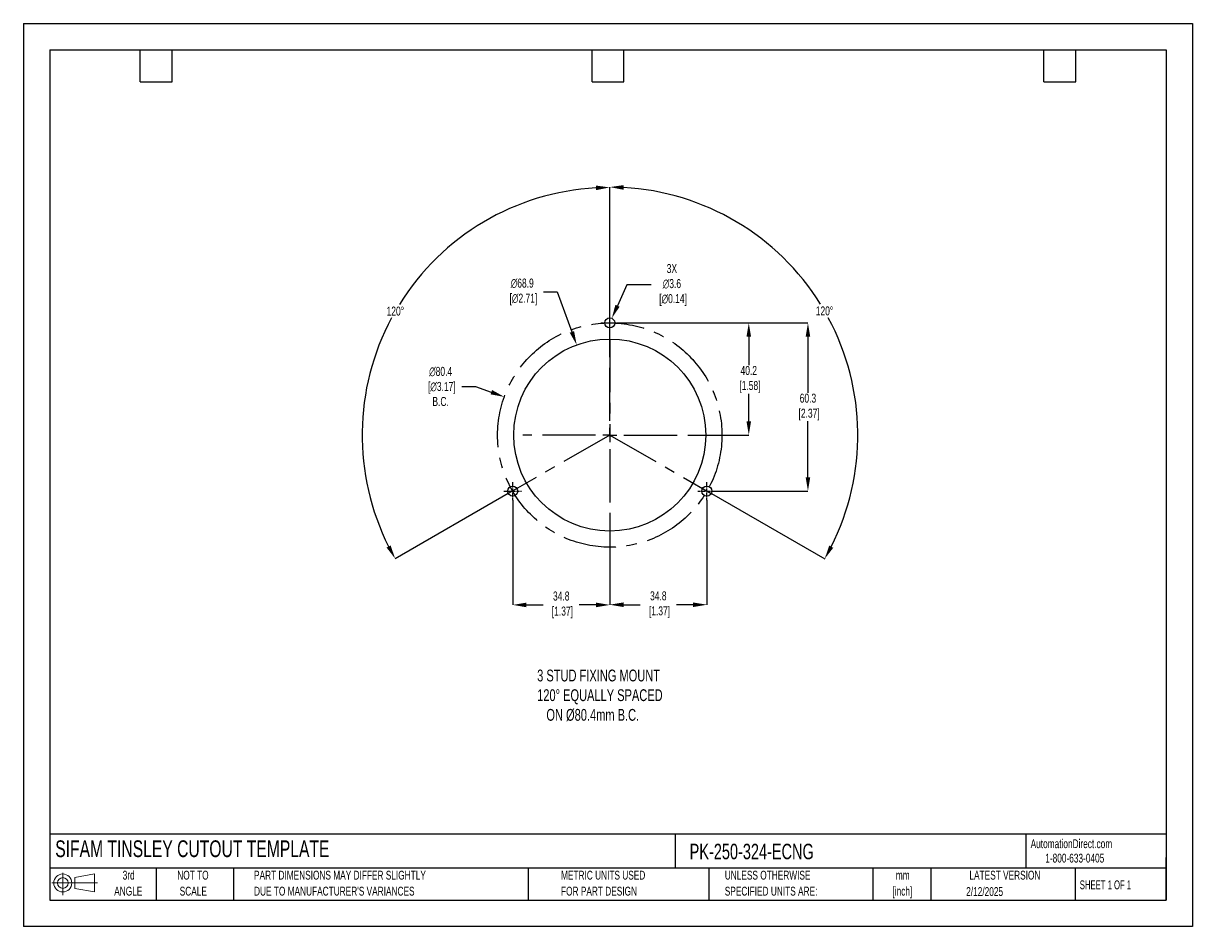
# Model space of a CAD drawing. Header units: millimetres. Extents: x 0 to 419, y 0 to 324.
import ezdxf

# ---------------------------------------------------------------- set-up
doc = ezdxf.new("R2010")
doc.units = ezdxf.units.MM
doc.header["$LTSCALE"] = 1.5
doc.header["$PDSIZE"] = -1
doc.linetypes.add('CENTERX2', pattern=[20.32, 12.7, -2.54, 2.54, -2.54])
for name, color, linetype in [('1', 7, 'Continuous'), ('CENTER', 40, 'CENTERX2'), ('SLD-DEFPOINTS', 7, 'Continuous')]:
    doc.layers.add(name, color=color, linetype=linetype)
doc.layers.add('DIMENSIONS', color=140, linetype='Continuous', lineweight=25)
doc.layers.add('TEXT', color=140, linetype='Continuous', lineweight=25)
doc.styles.add('SLDTEXTSTYLE0', font='TXT', dxfattribs={"width": 0.7})
doc.styles.add('SLDTEXTSTYLE1', font='TXT', dxfattribs={"width": 0.65})
doc.dimstyles.new('SLDDIMSTYLE0', dxfattribs={"dimtxt": 3.237012, "dimasz": 4.953, "dimexe": 0, "dimexo": 0.0625, "dimgap": 0.809253, "dimtad": 0, "dimtih": 1, "dimtoh": 1, "dimrnd": 1e-09, "dimzin": 12, "dimdsep": 46, "dimtxsty": 'SLDTEXTSTYLE0', "dimsah": 1, "dimcen": 0, "dimadec": 0, "dimazin": 3, "dimtfac": 1, "dimtofl": 0, "dimtmove": 0, "dimatfit": 3, "dimfxl": 0, "dimfrac": 2, "dimtolj": 1, "dimtzin": 12, "dimarcsym": 0})

# ---------------------------------------------------------------- blocks, each defined once
blk = doc.blocks.new('Block11')
at = {"color": 7, "linetype": 'Continuous', "lineweight": 18}
for p, q in [((0, 4.32), (16.31, 4.32)), ((3.88, 7.97), (3.88, 0)), ((8.22, 6.25), (15.26, 7.55)), ((8.22, 2.39), (8.22, 6.25)), ((15.26, 7.55), (15.26, 1.1)), ((8.22, 2.39), (15.26, 1.1))]:
    blk.add_line(p, q, dxfattribs=at)
for radius in [3.23, 1.93]:
    blk.add_circle((3.88, 4.32), radius, dxfattribs=at)
blk = doc.blocks.new('Block12')
at = {"layer": 'SLD-DEFPOINTS'}
blk.add_blockref('Block11', (0, 0), dxfattribs=at)
blk = doc.blocks.new('SW_NOTE_0_1')
at = {"layer": 'TEXT', "color": 0, "linetype": 'CENTERX2', "lineweight": 18, "char_height": 3.175, "attachment_point": 2, "style": 'SLDTEXTSTYLE0'}
for s, insert in [('mm', (4.27, 4.09)), ('[inch]', (4.14, -1.64))]:
    blk.add_mtext(s, dxfattribs=dict(at, insert=insert))
blk = doc.blocks.new('SW_NOTE_0_2')
at = {"layer": 'TEXT', "color": 0, "linetype": 'CENTERX2', "lineweight": 18, "char_height": 3.175, "attachment_point": 1, "style": 'SLDTEXTSTYLE0'}
for s, insert in [('UNLESS OTHERWISE', (0, 4.09)), ('SPECIFIED UNITS ARE:', (0, -1.64))]:
    blk.add_mtext(s, dxfattribs=dict(at, insert=insert))
blk = doc.blocks.new('SW_NOTE_0_3')
at = {"layer": 'TEXT', "color": 0, "linetype": 'CENTERX2', "lineweight": 18, "char_height": 3.175, "attachment_point": 1, "style": 'SLDTEXTSTYLE0'}
for s, insert in [('PART DIMENSIONS MAY DIFFER SLIGHTLY', (0, 4.09)), ("DUE TO MANUFACTURER'S VARIANCES", (0, -1.64))]:
    blk.add_mtext(s, dxfattribs=dict(at, insert=insert))
blk = doc.blocks.new('SW_NOTE_0_4')
at = {"layer": 'TEXT', "color": 0, "linetype": 'CENTERX2', "lineweight": 18, "char_height": 3.175, "attachment_point": 2, "style": 'SLDTEXTSTYLE0'}
for s, insert in [('NOT TO', (7.89, 4.09)), ('SCALE', (8.03, -1.64))]:
    blk.add_mtext(s, dxfattribs=dict(at, insert=insert))
blk = doc.blocks.new('SW_NOTE_0_5')
at = {"layer": 'TEXT', "color": 0, "linetype": 'CENTERX2', "lineweight": 18, "char_height": 3.175, "attachment_point": 2, "style": 'SLDTEXTSTYLE0'}
for s, insert in [('3rd', (3.47, 4.09)), ('ANGLE', (3.33, -1.64))]:
    blk.add_mtext(s, dxfattribs=dict(at, insert=insert))
blk = doc.blocks.new('SW_NOTE_0_6')
at = {"layer": 'TEXT', "color": 0, "linetype": 'CENTERX2', "lineweight": 18, "char_height": 3.175, "attachment_point": 1, "style": 'SLDTEXTSTYLE0'}
for s, insert in [('METRIC UNITS USED', (0, 4.09)), ('FOR PART DESIGN', (0, -1.64))]:
    blk.add_mtext(s, dxfattribs=dict(at, insert=insert))
blk = doc.blocks.new('SW_CENTERMARKSYMBOL_0')
at = {"layer": 'CENTER', "color": 0}
for p, q in [((0, 5.08), (0, 31.2)), ((-5.08, 0), (-31.2, 0)), ((0, 0), (-2.54, 0)), ((0, 0), (0, 2.54)), ((0, 0), (0, -2.54)), ((0, 0), (2.54, 0)), ((5.08, 0), (31.2, 0)), ((0, -5.08), (0, -31.2))]:
    blk.add_line(p, q, dxfattribs=at)
blk = doc.blocks.new('*D23')
at = {"layer": 'Defpoints', "color": 0}
for p in [(213.38, 216.45), (248.18, 156.15), (281.22, 156.15)]:
    blk.add_point(p, dxfattribs=at)
at = {"layer": 'DIMENSIONS', "color": 0, "lineweight": -2}
for p, q in [((213.44, 216.45), (281.22, 216.45)), ((281.22, 211.5), (281.22, 191.43)), ((281.22, 161.11), (281.22, 181.18)), ((248.24, 156.15), (281.22, 156.15))]:
    blk.add_line(p, q, dxfattribs=at)
at = {"layer": 'DIMENSIONS', "color": 0}
for points in [[(280.4, 211.5), (282.05, 211.5), (281.22, 216.45)], [(280.4, 161.11), (282.05, 161.11), (281.22, 156.15)]]:
    blk.add_solid(points, dxfattribs=at)
at = {"layer": 'DIMENSIONS', "color": 0, "insert": (281.22, 186.3), "char_height": 3.237, "attachment_point": 5, "style": 'SLDTEXTSTYLE0'}
blk.add_mtext('\\A1;60.3\\P [2.37]', dxfattribs=at)
blk = doc.blocks.new('*D24')
at = {"layer": 'Defpoints', "color": 0}
for p in [(213.38, 216.45), (241.38, 176.25), (260.01, 176.25)]:
    blk.add_point(p, dxfattribs=at)
at = {"layer": 'DIMENSIONS', "color": 0, "lineweight": -2}
for p, q in [((213.44, 216.45), (248.45, 216.45)), ((251.49, 216.45), (260.01, 216.45)), ((260.01, 211.5), (260.01, 201.34)), ((260.01, 181.21), (260.01, 191.09)), ((241.44, 176.25), (260.01, 176.25))]:
    blk.add_line(p, q, dxfattribs=at)
at = {"layer": 'DIMENSIONS', "color": 0}
for points in [[(259.19, 211.5), (260.84, 211.5), (260.01, 216.45)], [(259.19, 181.21), (260.84, 181.21), (260.01, 176.25)]]:
    blk.add_solid(points, dxfattribs=at)
at = {"layer": 'DIMENSIONS', "color": 0, "insert": (260.01, 196.22), "char_height": 3.237, "attachment_point": 5, "style": 'SLDTEXTSTYLE0'}
blk.add_mtext('\\A1;40.2\\P [1.58]', dxfattribs=at)
blk = doc.blocks.new('*D28')
at = {"layer": 'Defpoints', "color": 0}
for p in [(153.14, 244.27), (210.19, 207.25), (210.19, 176.25), (210.19, 176.25), (173.81, 155.29)]:
    blk.add_point(p, dxfattribs=at)
at = {"layer": 'DIMENSIONS', "color": 0, "lineweight": -2}
for p, q in [((210.19, 207.32), (210.19, 265.03)), ((173.75, 155.26), (133.27, 131.93))]:
    blk.add_line(p, q, dxfattribs=at)
for start, end in [(93.1972, 148.1485), (151.7693, 206.7537)]:
    blk.add_arc((210.19, 176.25), 88.77, start, end, dxfattribs=at)
at = {"layer": 'DIMENSIONS', "color": 0}
for points in [[(205.21, 265.71), (205.26, 264.06), (210.19, 265.03)], [(131.64, 136.68), (130.19, 135.9), (133.27, 131.93)]]:
    blk.add_solid(points, dxfattribs=at)
at = {"layer": 'DIMENSIONS', "color": 0, "insert": (133.33, 220.67), "char_height": 3.237, "attachment_point": 5, "style": 'SLDTEXTSTYLE0'}
blk.add_mtext('\\A1;120°', dxfattribs=at)
blk = doc.blocks.new('*D29')
at = {"layer": 'Defpoints', "color": 0}
for p in [(210.19, 207.25), (297.74, 191.74), (210.19, 176.25), (210.19, 176.25), (246.57, 155.29)]:
    blk.add_point(p, dxfattribs=at)
at = {"layer": 'DIMENSIONS', "color": 0, "lineweight": -2}
for p, q in [((210.19, 207.32), (210.19, 265.16)), ((246.62, 155.26), (287.22, 131.87))]:
    blk.add_line(p, q, dxfattribs=at)
for start, end in [(31.8486, 86.8077), (333.2414, 28.2334)]:
    blk.add_arc((210.19, 176.25), 88.91, start, end, dxfattribs=at)
at = {"layer": 'DIMENSIONS', "color": 0}
for points in [[(215.11, 264.2), (215.16, 265.85), (210.19, 265.16)], [(290.3, 135.83), (288.85, 136.62), (287.22, 131.87)]]:
    blk.add_solid(points, dxfattribs=at)
at = {"layer": 'DIMENSIONS', "color": 0, "insert": (287.16, 220.74), "char_height": 3.237, "attachment_point": 5, "style": 'SLDTEXTSTYLE0'}
blk.add_mtext('\\A1;120°', dxfattribs=at)
blk = doc.blocks.new('*D31')
at = {"layer": 'Defpoints', "color": 0}
for p in [(198.33, 208.57), (222.04, 143.93)]:
    blk.add_point(p, dxfattribs=at)
at = {"layer": 'DIMENSIONS', "color": 0, "lineweight": -2}
for p, q in [((186.42, 227.55), (191.37, 227.55)), ((191.37, 227.55), (196.63, 213.22))]:
    blk.add_line(p, q, dxfattribs=at)
at = {"layer": 'DIMENSIONS', "color": 0}
blk.add_solid([(197.4, 213.51), (195.85, 212.94), (198.33, 208.57)], dxfattribs=at)
at = {"layer": 'DIMENSIONS', "color": 0, "insert": (178.81, 227.55), "char_height": 3.237, "attachment_point": 5, "style": 'SLDTEXTSTYLE0'}
blk.add_mtext('\\A1;∅68.9\\P [∅2.71]', dxfattribs=at)
blk = doc.blocks.new('*D32')
at = {"layer": 'Defpoints', "color": 0}
for p in [(210.92, 218.1), (209.45, 214.81)]:
    blk.add_point(p, dxfattribs=at)
at = {"layer": 'DIMENSIONS', "color": 0, "lineweight": -2}
for p, q in [((216.32, 230.08), (212.96, 222.61)), ((225.05, 230.08), (216.32, 230.08))]:
    blk.add_line(p, q, dxfattribs=at)
at = {"layer": 'DIMENSIONS', "color": 0}
blk.add_solid([(212.2, 222.95), (213.71, 222.27), (210.92, 218.1)], dxfattribs=at)
at = {"layer": 'DIMENSIONS', "color": 0, "insert": (232.46, 230.08), "char_height": 3.237, "attachment_point": 5, "style": 'SLDTEXTSTYLE0'}
blk.add_mtext('\\A1;3X\\P∅3.6\\P [∅0.14]', dxfattribs=at)
blk = doc.blocks.new('*D33')
at = {"layer": 'Defpoints', "color": 0}
for p in [(172.39, 189.94), (247.98, 162.57)]:
    blk.add_point(p, dxfattribs=at)
at = {"layer": 'DIMENSIONS', "color": 0, "lineweight": -2}
for p, q in [((157.17, 193.66), (162.12, 193.66)), ((162.12, 193.66), (167.73, 191.63))]:
    blk.add_line(p, q, dxfattribs=at)
at = {"layer": 'DIMENSIONS', "color": 0}
blk.add_solid([(168.01, 192.4), (167.45, 190.85), (172.39, 189.94)], dxfattribs=at)
at = {"layer": 'DIMENSIONS', "color": 0, "insert": (149.56, 193.66), "char_height": 3.237, "attachment_point": 5, "style": 'SLDTEXTSTYLE0'}
blk.add_mtext('\\A1;∅80.4\\P [∅3.17]\\PB.C.', dxfattribs=at)
blk = doc.blocks.new('*D35')
at = {"layer": 'Defpoints', "color": 0}
for p in [(244.99, 152.96), (210.19, 145.06), (210.19, 115.42)]:
    blk.add_point(p, dxfattribs=at)
at = {"layer": 'DIMENSIONS', "color": 0, "lineweight": -2}
for p, q in [((244.99, 152.9), (244.99, 115.42)), ((210.19, 145), (210.19, 115.42)), ((215.14, 115.42), (221.11, 115.42)), ((240.03, 115.42), (234.06, 115.42))]:
    blk.add_line(p, q, dxfattribs=at)
at = {"layer": 'DIMENSIONS', "color": 0}
for points in [[(215.14, 116.24), (215.14, 114.59), (210.19, 115.42)], [(240.03, 116.24), (240.03, 114.59), (244.99, 115.42)]]:
    blk.add_solid(points, dxfattribs=at)
at = {"layer": 'DIMENSIONS', "color": 0, "insert": (227.59, 115.42), "char_height": 3.237, "attachment_point": 5, "style": 'SLDTEXTSTYLE0'}
blk.add_mtext('\\A1;34.8\\P [1.37]', dxfattribs=at)
blk = doc.blocks.new('*D36')
at = {"layer": 'Defpoints', "color": 0}
for p in [(175.39, 152.96), (210.19, 145.06), (210.19, 115.35)]:
    blk.add_point(p, dxfattribs=at)
at = {"layer": 'DIMENSIONS', "color": 0, "lineweight": -2}
for p, q in [((175.39, 152.9), (175.39, 115.35)), ((210.19, 145), (210.19, 115.35)), ((180.34, 115.35), (186.31, 115.35)), ((205.23, 115.35), (199.26, 115.35))]:
    blk.add_line(p, q, dxfattribs=at)
at = {"layer": 'DIMENSIONS', "color": 0}
for points in [[(180.34, 116.17), (180.34, 114.52), (175.39, 115.35)], [(205.23, 116.17), (205.23, 114.52), (210.19, 115.35)]]:
    blk.add_solid(points, dxfattribs=at)
at = {"layer": 'DIMENSIONS', "color": 0, "insert": (192.79, 115.35), "char_height": 3.237, "attachment_point": 5, "style": 'SLDTEXTSTYLE0'}
blk.add_mtext('\\A1;34.8\\P [1.37]', dxfattribs=at)

msp = doc.modelspace()

# ---------------------------------------------------------------- linework, layer by layer
at = {"color": 7, "linetype": 'Continuous'}
for p, q in [((0.004, 323.854), (0.004, 0.004)), ((0.004, 323.854), (419.104, 323.854)), ((419.104, 323.854), (419.104, 0.004)), ((419.104, 0.004), (0.004, 0.004))]:
    msp.add_line(p, q, dxfattribs=at)
at = {"layer": '1', "color": 1, "linetype": 'Continuous'}
for centre, radius in [((210.185, 216.454), 1.8), ((210.185, 176.254), 34.425), ((175.385, 156.154), 1.8), ((244.985, 156.154), 1.8)]:
    msp.add_circle(centre, radius, dxfattribs=at)
at = {"layer": 'CENTER', "ltscale": 0.05}
for p, q in [((210.185, 213.264), (210.185, 219.644)), ((206.995, 216.454), (213.375, 216.454)), ((175.385, 152.964), (175.385, 159.344)), ((244.985, 152.964), (244.985, 159.344)), ((172.195, 156.154), (178.575, 156.154)), ((241.795, 156.154), (248.175, 156.154))]:
    msp.add_line(p, q, dxfattribs=at)
at = {"layer": 'CENTER'}
for p, q in [((210.185, 210.679), (210.185, 176.254)), ((210.185, 176.254), (173.805, 155.291)), ((210.185, 176.254), (246.565, 155.291))]:
    msp.add_line(p, q, dxfattribs=at)
msp.add_circle((210.185, 176.254), 40.2, dxfattribs=at)
at = {"layer": 'TEXT'}
for p, q in [((9.525, 314.325), (409.575, 314.325)), ((9.525, 314.325), (9.525, 9.525)), ((41.91, 302.895), (41.91, 314.325)), ((53.34, 302.895), (53.34, 314.325)), ((203.835, 302.895), (203.835, 314.325)), ((215.265, 302.895), (215.265, 314.325)), ((365.76, 302.895), (365.76, 314.325)), ((377.19, 302.895), (377.19, 314.325)), ((409.575, 314.325), (409.575, 9.525)), ((41.91, 302.895), (53.34, 302.895)), ((203.835, 302.895), (215.265, 302.895)), ((365.76, 302.895), (377.19, 302.895)), ((409.575, 33.189), (9.525, 33.189)), ((233.638, 33.189), (233.638, 20.955)), ((359.363, 33.189), (359.363, 20.955)), ((409.575, 9.525), (409.575, 24.765)), ((409.575, 20.955), (9.525, 20.955)), ((47.625, 20.955), (47.625, 9.525)), ((75.317, 20.955), (75.317, 9.525)), ((180.97, 20.955), (180.97, 9.525)), ((245.67, 20.955), (245.67, 9.525)), ((304.536, 20.955), (304.536, 9.525)), ((325.218, 20.955), (325.218, 9.525)), ((377.023, 20.955), (377.023, 9.525)), ((9.525, 9.525), (409.575, 9.525))]:
    msp.add_line(p, q, dxfattribs=at)

# ---------------------------------------------------------------- block references
at = {"layer": 'CENTER'}
msp.add_blockref('SW_CENTERMARKSYMBOL_0', (210.185, 176.254), dxfattribs=at)
at = {"layer": 'SLD-DEFPOINTS'}
msp.add_blockref('Block12', (10.257, 11.331), dxfattribs=at)
at = {"layer": 'TEXT', "linetype": 'CENTERX2', "lineweight": 18}
for name, p in [('SW_NOTE_0_5', (34.271, 15.953)), ('SW_NOTE_0_4', (52.886, 15.953)), ('SW_NOTE_0_3', (82.679, 15.953)), ('SW_NOTE_0_6', (192.718, 15.953)), ('SW_NOTE_0_2', (251.412, 15.953)), ('SW_NOTE_0_1', (310.929, 15.949))]:
    msp.add_blockref(name, p, dxfattribs=at)

# ---------------------------------------------------------------- texts
at = {"layer": 'DIMENSIONS', "insert": (184.165, 92.16), "char_height": 4.23333, "attachment_point": 1, "style": 'SLDTEXTSTYLE0'}
msp.add_mtext_dynamic_manual_height_columns('3 STUD FIXING MOUNT\\P120%%D EQUALLY SPACED\\P   ON %%C80.4mm B.C.', width=99.50754, gutter_width=21.167, heights=[0], dxfattribs=at)
at = {"layer": 'TEXT', "linetype": 'CENTERX2', "lineweight": 25, "attachment_point": 1, "style": 'SLDTEXTSTYLE0'}
for s, insert, char_height in [('SIFAM TINSLEY CUTOUT TEMPLATE', (11.42, 30.931), 6), ('PK-250-324-ECNG', (238.812, 29.714), 5.55625)]:
    msp.add_mtext(s, dxfattribs=dict(at, insert=insert, char_height=char_height))
at = {"layer": 'TEXT', "linetype": 'CENTERX2', "lineweight": 18, "char_height": 3.175}
for s, insert, attachment_point, style in [('AutomationDirect.com', (361.042, 31.315), 1, 'SLDTEXTSTYLE0'), ('1-800-633-0405', (366.287, 26.156), 1, 'SLDTEXTSTYLE0'), ('LATEST VERSION', (351.828, 20.046), 2, 'SLDTEXTSTYLE0'), ('2/12/2025', (344.552, 14.161), 2, 'SLDTEXTSTYLE0'), ('SHEET 1 OF 1', (378.662, 16.577), 1, 'SLDTEXTSTYLE1')]:
    msp.add_mtext(s, dxfattribs=dict(at, insert=insert, attachment_point=attachment_point, style=style))

# ---------------------------------------------------------------- dimensions: what is measured, and where the dimension line sits
at = {"layer": 'DIMENSIONS'}
for base, line1, picture, middle in [((153.144, 244.273), ((210.185, 176.254), (173.805, 155.291)), '*D28', (133.326, 220.673)), ((297.735, 191.743), ((210.185, 176.254), (246.565, 155.291)), '*D29', (287.164, 220.742))]:
    dim = msp.add_angular_dim_2l(base=base, line1=line1, line2=((210.185, 207.254), (210.185, 176.254)), dimstyle='SLDDIMSTYLE0', dxfattribs=at)
    dim.commit()
    dim.dimension.update_dxf_attribs({"geometry": picture, "text_midpoint": middle})
for p1, p2, text, picture, middle in [((209.446, 214.813), (210.924, 218.095), '3X\\P<>\\P[]', '*D32', (232.465, 230.075)), ((247.983, 162.566), (172.388, 189.942), '<>\\P[]\\PB.C.', '*D33', (149.564, 193.659))]:
    dim = msp.add_diameter_dim_2p(p1=p1, p2=p2, text=text, dimstyle='SLDDIMSTYLE0', dxfattribs=at)
    dim.commit()
    dim.dimension.update_dxf_attribs({"geometry": picture, "text_midpoint": middle, "dimtype": 163})
dim = msp.add_diameter_dim_2p(p1=(222.0381, 143.9338), p2=(198.3325, 208.5741), text='<>\\P[]', dimstyle='SLDDIMSTYLE0', override={"dimdec": 1}, dxfattribs=at)
dim.commit()
dim.dimension.update_dxf_attribs({"geometry": '*D31', "text_midpoint": (178.8119, 227.5543), "dimtype": 163})
dim = msp.add_linear_dim(base=(281.221, 156.154), p1=(213.375, 216.454), p2=(248.175, 156.154), angle=90, text='<>\\P[]', dimstyle='SLDDIMSTYLE0', dxfattribs=at)
dim.commit()
dim.dimension.update_dxf_attribs({"geometry": '*D23', "text_midpoint": (281.221, 186.304)})
dim = msp.add_linear_dim(base=(260.013, 176.254), p1=(213.375, 216.454), p2=(241.381, 176.254), angle=90, text='<>\\P[]', dimstyle='SLDDIMSTYLE0', override={"dimdec": 1, "dimzin": 4}, dxfattribs=at)
dim.commit()
dim.dimension.update_dxf_attribs({"geometry": '*D24', "text_midpoint": (260.013, 196.215), "dimtype": 160})
for base, p1, picture, middle in [((210.185, 115.349), (175.385, 152.964), '*D36', (192.785, 115.349)), ((210.185, 115.416), (244.985, 152.964), '*D35', (227.585, 115.416))]:
    dim = msp.add_linear_dim(base=base, p1=p1, p2=(210.185, 145.058), text='<>\\P[]', dimstyle='SLDDIMSTYLE0', dxfattribs=at)
    dim.commit()
    dim.dimension.update_dxf_attribs({"geometry": picture, "text_midpoint": middle})

doc.saveas('drawing.dxf')
